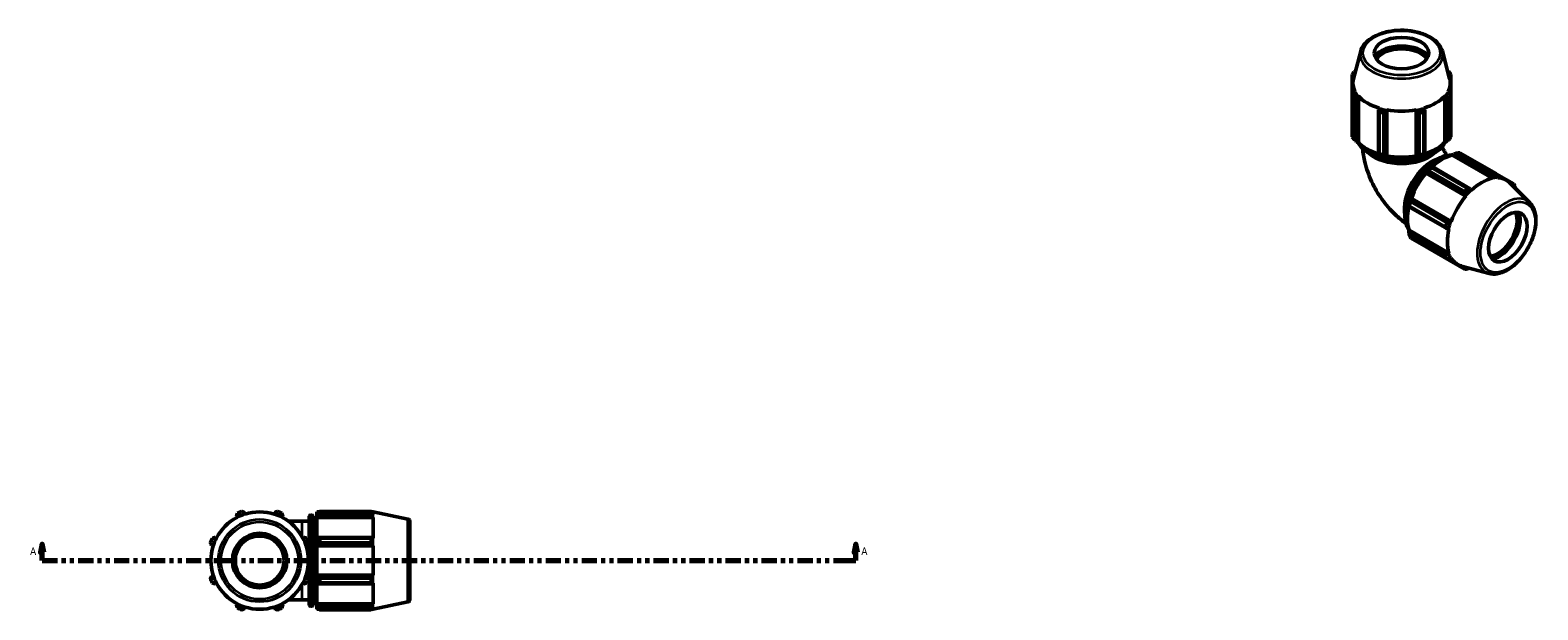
# Model space of a CAD drawing. Header units: inches. Extents: x 0.1 to 50.6, y -19.9 to 45.7.
# Tile 7 of 7: x 14.3 to 50.6, y 31.7 to 45.7. Entities that reach past the tile are written whole.
import ezdxf

# ---------------------------------------------------------------- set-up
doc = ezdxf.new("R2010")
doc.units = ezdxf.units.IN
doc.header["$MEASUREMENT"] = 0
doc.linetypes.add('DOUBLE_DASH_CHAIN', pattern=[1.2403, 0.6614, -0.0827, 0.1654, -0.0827, 0.1654, -0.0827])
for name, color, linetype, lineweight in [('Section Line (ANSI)', 7, 'DOUBLE_DASH_CHAIN', 70), ('Visible (ANSI)', 7, 'Continuous', 50), ('Visible Narrow (ANSI)', 7, 'Continuous', 35)]:
    doc.layers.add(name, color=color, linetype=linetype, lineweight=lineweight)
doc.styles.add('Label Text (ANSI)', font='tahoma.ttf')

# ---------------------------------------------------------------- blocks, each defined once
blk = doc.blocks.new('2dTransSection0')
at = {"layer": 'Section Line (ANSI)', "linetype": 'Continuous'}
for p, q in [((14.58, 33.322), (14.54, 33.125)), ((14.54, 33.125), (14.619, 33.125)), ((14.58, 33.125), (14.58, 33.322)), ((14.619, 33.125), (14.58, 33.322)), ((14.58, 32.929), (14.58, 33.125)), ((34.171, 33.322), (34.131, 33.125)), ((34.131, 33.125), (34.21, 33.125)), ((34.171, 33.125), (34.171, 33.322)), ((34.21, 33.125), (34.171, 33.322)), ((34.171, 32.929), (34.171, 33.125)), ((14.58, 32.929), (14.947, 32.929)), ((33.803, 32.929), (34.171, 32.929))]:
    blk.add_line(p, q, dxfattribs=at)
at = {"layer": 'Section Line (ANSI)', "linetype": 'DOUBLE_DASH_CHAIN', "ltscale": 0.553541}
blk.add_line((14.58, 32.929), (34.171, 32.929), dxfattribs=at)
at = {"layer": 'Section Line (ANSI)', "linetype": 'Continuous', "flags": 128}
for points in [[(14.619, 33.125), (14.58, 33.322), (14.54, 33.125), (14.619, 33.125)], [(34.21, 33.125), (34.171, 33.322), (34.131, 33.125), (34.21, 33.125)]]:
    blk.add_lwpolyline(points, dxfattribs=at)
at = {"layer": 'Section Line (ANSI)'}
for points in [[(14.619, 33.125), (14.58, 33.322), (14.54, 33.125), (14.619, 33.125)], [(34.21, 33.125), (34.171, 33.322), (34.131, 33.125), (34.21, 33.125)]]:
    blk.add_solid(points, dxfattribs=at)
at = {"layer": 'Section Line (ANSI)', "char_height": 0.18, "attachment_point": 7, "style": 'Label Text (ANSI)'}
for insert in [(14.29, 33.066), (34.307, 33.066)]:
    blk.add_mtext('A', dxfattribs=dict(at, insert=insert))

msp = doc.modelspace()

# ---------------------------------------------------------------- linework, layer by layer
at = {"layer": 'Visible (ANSI)'}
for p, q in [((46.332, 45.191), (46.156, 44.523)), ((48.298, 45.191), (48.473, 44.523)), ((46.129, 44.631), (46.129, 44.139)), ((46.143, 44.161), (46.143, 44.422)), ((46.161, 44.608), (46.179, 44.61)), ((46.161, 44.542), (46.161, 44.608)), ((48.451, 44.61), (48.468, 44.608)), ((48.468, 44.608), (48.468, 44.542)), ((48.486, 44.161), (48.486, 44.422)), ((48.5, 44.139), (48.5, 44.631)), ((46.129, 43.128), (46.129, 44.139)), ((46.193, 44.204), (46.161, 44.189)), ((46.175, 44.076), (46.175, 43.065)), ((46.197, 44.219), (46.193, 44.204)), ((46.242, 44.077), (46.272, 44.095)), ((46.242, 43.011), (46.242, 44.077)), ((46.272, 44.095), (46.275, 44.111)), ((46.275, 43.001), (46.275, 44.111)), ((48.354, 44.111), (48.357, 44.095)), ((48.354, 43.001), (48.354, 44.111)), ((48.357, 44.095), (48.388, 44.077)), ((48.388, 44.077), (48.388, 43.011)), ((48.436, 44.204), (48.432, 44.219)), ((48.468, 44.189), (48.436, 44.204)), ((48.455, 43.065), (48.455, 44.076)), ((48.5, 44.139), (48.5, 43.128)), ((46.772, 43.807), (46.756, 43.78)), ((46.756, 43.78), (46.756, 42.715)), ((46.774, 43.824), (46.772, 43.807)), ((46.778, 42.718), (46.778, 43.728)), ((46.888, 43.702), (46.888, 42.691)), ((46.951, 43.734), (46.961, 43.762)), ((46.951, 42.669), (46.951, 43.734)), ((46.961, 43.762), (46.962, 43.779)), ((46.962, 42.669), (46.962, 43.779)), ((47.667, 43.779), (47.668, 43.762)), ((47.667, 42.669), (47.667, 43.779)), ((47.668, 43.762), (47.678, 43.734)), ((47.678, 43.734), (47.678, 42.669)), ((47.741, 42.691), (47.741, 43.702)), ((47.851, 43.728), (47.851, 42.718)), ((47.857, 43.807), (47.856, 43.824)), ((47.873, 43.78), (47.857, 43.807)), ((47.873, 42.715), (47.873, 43.78)), ((46.264, 42.997), (46.242, 43.011)), ((46.275, 43.001), (46.264, 42.997)), ((48.365, 42.997), (48.354, 43.001)), ((48.388, 43.011), (48.365, 42.997)), ((46.756, 42.715), (46.768, 42.707)), ((46.958, 42.662), (46.951, 42.669)), ((46.962, 42.669), (46.958, 42.662)), ((47.671, 42.662), (47.667, 42.669)), ((47.678, 42.669), (47.671, 42.662)), ((47.862, 42.707), (47.873, 42.715)), ((48.537, 42.685), (48.539, 42.696)), ((48.537, 42.685), (49.496, 42.132)), ((48.539, 42.696), (48.562, 42.709)), ((48.562, 42.709), (49.484, 42.178)), ((49.517, 42.236), (48.642, 42.74)), ((48.72, 42.747), (49.595, 42.244)), ((47.901, 42.264), (47.91, 42.267)), ((47.905, 42.257), (47.901, 42.264)), ((47.905, 42.257), (48.865, 41.704)), ((47.91, 42.267), (48.832, 41.736)), ((48.836, 41.807), (47.961, 42.31)), ((48.048, 42.412), (48.036, 42.406)), ((48.039, 42.392), (48.913, 41.889)), ((48.969, 41.882), (48.048, 42.412)), ((49.484, 42.178), (49.484, 42.143)), ((49.484, 42.143), (49.496, 42.132)), ((50.021, 41.996), (49.596, 42.241)), ((49.607, 42.22), (49.832, 42.09)), ((49.618, 42.156), (49.622, 42.191)), ((49.63, 42.145), (49.618, 42.156)), ((48.984, 41.855), (48.969, 41.882)), ((48.998, 41.845), (48.984, 41.855)), ((50.403, 41.543), (49.914, 42.028)), ((49.929, 42.013), (49.985, 41.98)), ((49.985, 41.98), (49.978, 41.964)), ((47.489, 41.459), (47.489, 41.445)), ((47.489, 41.445), (48.411, 40.914)), ((48.377, 40.959), (47.502, 41.463)), ((47.535, 41.571), (48.409, 41.068)), ((47.546, 41.637), (47.544, 41.647)), ((47.544, 41.647), (47.552, 41.647)), ((48.468, 41.106), (47.546, 41.637)), ((47.552, 41.647), (48.512, 41.094)), ((48.832, 41.736), (48.851, 41.714)), ((48.851, 41.714), (48.865, 41.704)), ((48.497, 41.101), (48.468, 41.106)), ((48.512, 41.094), (48.497, 41.101)), ((47.489, 40.876), (47.497, 40.884)), ((47.489, 40.85), (47.489, 40.876)), ((48.411, 40.32), (47.489, 40.85)), ((47.497, 40.884), (48.457, 40.332)), ((47.502, 40.765), (48.377, 40.262)), ((48.409, 40.19), (47.535, 40.694)), ((48.411, 40.914), (48.442, 40.915)), ((48.442, 40.915), (48.457, 40.908)), ((47.961, 40.446), (48.836, 39.943)), ((48.442, 40.337), (48.411, 40.32)), ((48.457, 40.332), (48.442, 40.337)), ((48.433, 40.192), (48.662, 40.059)), ((48.468, 40.193), (48.497, 40.214)), ((48.497, 40.214), (48.512, 40.209)), ((49.422, 39.84), (48.757, 40.02)), ((48.832, 39.982), (48.773, 40.016)), ((48.842, 39.997), (48.832, 39.982)), ((19.258, 34.002), (19.274, 33.971)), ((19.274, 33.971), (19.276, 33.968)), ((19.463, 34.05), (19.453, 34.082)), ((19.464, 34.046), (19.463, 34.05)), ((20.17, 34.05), (20.169, 34.046)), ((20.181, 34.082), (20.17, 34.05)), ((20.358, 33.968), (20.36, 33.971)), ((20.36, 33.971), (20.375, 34.002)), ((20.837, 33.874), (20.51, 33.874)), ((20.837, 33.874), (21.011, 33.874)), ((21.011, 31.859), (21.011, 33.999)), ((21.038, 34.025), (21.076, 34.025)), ((21.102, 33.999), (21.102, 31.859)), ((21.102, 33.874), (21.192, 33.874)), ((21.192, 34.1), (21.192, 34.058)), ((21.192, 34.1), (21.246, 34.1)), ((21.218, 34.082), (21.192, 34.058)), ((21.192, 33.979), (21.192, 34.058)), ((21.192, 33.979), (21.218, 34.002)), ((21.192, 33.968), (21.192, 33.979)), ((21.192, 33.968), (21.192, 33.476)), ((21.192, 33.968), (22.55, 33.968)), ((21.218, 34.002), (22.521, 34.002)), ((21.268, 34.114), (21.268, 34.069)), ((21.268, 34.114), (22.504, 34.114)), ((22.504, 34.069), (21.268, 34.069)), ((22.504, 34.069), (22.504, 34.114)), ((22.512, 34.1), (22.55, 34.1)), ((22.532, 34.05), (22.521, 34.082)), ((22.521, 34.002), (22.532, 33.971)), ((22.532, 33.971), (22.532, 34.05)), ((22.55, 34.046), (22.532, 34.05)), ((22.532, 33.971), (22.55, 33.968)), ((23.385, 33.923), (22.55, 34.1)), ((22.55, 34.046), (22.55, 34.1)), ((22.55, 33.47), (22.55, 33.968)), ((23.437, 33.859), (23.437, 31.998)), ((18.774, 33.471), (18.744, 33.487)), ((18.777, 33.47), (18.774, 33.471)), ((20.86, 33.471), (20.856, 33.47)), ((20.89, 33.487), (20.86, 33.471)), ((21.218, 33.487), (21.192, 33.476)), ((21.192, 33.285), (21.192, 33.476)), ((22.521, 33.487), (21.218, 33.487)), ((21.268, 33.465), (21.268, 33.355)), ((21.268, 33.465), (22.504, 33.465)), ((22.504, 33.355), (22.504, 33.465)), ((22.532, 33.471), (22.521, 33.487)), ((22.532, 33.282), (22.532, 33.471)), ((22.55, 33.47), (22.532, 33.471)), ((18.663, 33.292), (18.696, 33.282)), ((18.696, 33.282), (18.699, 33.281)), ((20.934, 33.281), (20.938, 33.282)), ((20.938, 33.282), (20.97, 33.292)), ((21.192, 33.285), (21.218, 33.292)), ((21.192, 33.281), (21.192, 33.285)), ((21.192, 33.281), (21.192, 32.576)), ((21.192, 33.281), (22.55, 33.281)), ((21.218, 33.292), (22.521, 33.292)), ((22.504, 33.355), (21.268, 33.355)), ((22.521, 33.292), (22.532, 33.282)), ((22.532, 33.282), (22.55, 33.281)), ((22.55, 32.576), (22.55, 33.281)), ((18.696, 32.575), (18.663, 32.565)), ((18.699, 32.576), (18.696, 32.575)), ((18.744, 32.37), (18.774, 32.386)), ((18.774, 32.386), (18.777, 32.388)), ((20.856, 32.388), (20.86, 32.386)), ((20.86, 32.386), (20.89, 32.37)), ((20.938, 32.575), (20.934, 32.576)), ((20.97, 32.565), (20.938, 32.575)), ((21.192, 32.572), (21.192, 32.576)), ((21.192, 32.576), (22.55, 32.576)), ((21.218, 32.565), (21.192, 32.572)), ((21.192, 32.382), (21.192, 32.572)), ((21.192, 32.382), (21.218, 32.37)), ((21.192, 32.382), (21.192, 31.889)), ((22.521, 32.565), (21.218, 32.565)), ((21.218, 32.37), (22.521, 32.37)), ((21.268, 32.502), (21.268, 32.392)), ((21.268, 32.502), (22.504, 32.502)), ((22.504, 32.392), (21.268, 32.392)), ((22.504, 32.392), (22.504, 32.502)), ((22.532, 32.575), (22.521, 32.565)), ((22.521, 32.37), (22.532, 32.386)), ((22.55, 32.576), (22.532, 32.575)), ((22.532, 32.386), (22.532, 32.575)), ((22.532, 32.386), (22.55, 32.388)), ((22.55, 31.889), (22.55, 32.388)), ((20.51, 31.984), (20.837, 31.984)), ((20.837, 31.984), (21.011, 31.984)), ((21.102, 31.984), (21.192, 31.984)), ((19.274, 31.886), (19.258, 31.856)), ((19.276, 31.889), (19.274, 31.886)), ((19.453, 31.775), (19.463, 31.807)), ((19.463, 31.807), (19.464, 31.811)), ((20.169, 31.811), (20.17, 31.807)), ((20.17, 31.807), (20.181, 31.775)), ((20.36, 31.886), (20.358, 31.889)), ((20.375, 31.856), (20.36, 31.886)), ((21.038, 31.832), (21.076, 31.832)), ((21.192, 31.878), (21.192, 31.889)), ((21.192, 31.889), (22.55, 31.889)), ((21.192, 31.799), (21.192, 31.878)), ((21.218, 31.856), (21.192, 31.878)), ((21.192, 31.799), (21.218, 31.775)), ((21.192, 31.799), (21.192, 31.757)), ((21.192, 31.757), (21.246, 31.757)), ((22.521, 31.856), (21.218, 31.856)), ((21.268, 31.789), (21.268, 31.743)), ((21.268, 31.789), (22.504, 31.789)), ((22.504, 31.743), (21.268, 31.743)), ((22.504, 31.743), (22.504, 31.789)), ((22.512, 31.757), (22.55, 31.757)), ((22.532, 31.886), (22.521, 31.856)), ((22.521, 31.775), (22.532, 31.807)), ((22.55, 31.889), (22.532, 31.886)), ((22.532, 31.807), (22.532, 31.886)), ((22.532, 31.807), (22.55, 31.811)), ((23.385, 31.934), (22.55, 31.757)), ((22.55, 31.757), (22.55, 31.811))]:
    msp.add_line(p, q, dxfattribs=at)
for radius in [0.656, 0.59]:
    msp.add_circle((19.817, 32.929), radius, dxfattribs=at)
for centre, radius, start, end in [((19.817, 32.929), 1.172, 117.5, 152.5), ((19.817, 32.929), 1.176, 107.5, 117.5), ((19.817, 32.929), 1.26, 109.792, 115.208), ((19.817, 32.929), 1.172, 72.5, 107.5), ((19.817, 32.929), 1.176, 62.5, 72.5), ((19.817, 32.929), 1.26, 64.792, 70.208), ((19.817, 32.929), 1.172, 27.5, 62.5), ((21.038, 33.999), 0.0262, 90, 180), ((21.076, 33.999), 0.0262, 0, 90), ((23.371, 33.859), 0.0656, 0, 78), ((19.817, 32.929), 1.26, 154.792, 160.208), ((19.817, 32.929), 1.176, 152.5, 162.5), ((19.817, 32.929), 1.176, 17.5, 27.5), ((19.817, 32.929), 1.26, 19.792, 25.208), ((19.817, 32.929), 1.172, 162.5, 197.5), ((19.817, 32.929), 1.172, 342.5, 17.5), ((19.817, 32.929), 1.26, 199.792, 205.208), ((19.817, 32.929), 1.176, 197.5, 207.5), ((19.817, 32.929), 1.172, 207.5, 242.5), ((19.817, 32.929), 1.172, 297.5, 332.5), ((19.817, 32.929), 1.176, 332.5, 342.5), ((19.817, 32.929), 1.26, 334.792, 340.208), ((23.371, 31.998), 0.0656, 282, 0), ((19.817, 32.929), 1.176, 242.5, 252.5), ((19.817, 32.929), 1.26, 244.792, 250.208), ((19.817, 32.929), 1.172, 252.5, 287.5), ((19.817, 32.929), 1.176, 287.5, 297.5), ((19.817, 32.929), 1.26, 289.792, 295.208), ((21.038, 31.859), 0.0262, 180, 270), ((21.076, 31.859), 0.0262, 270, 0)]:
    msp.add_arc(centre, radius, start, end, dxfattribs=at)
for centre, major_axis, ratio in [((47.315, 45.147), (-0.656, 0), 0.575862), ((49.874, 40.714), (0.327, 0.568), 0.578093)]:
    msp.add_ellipse(centre, major_axis=major_axis, ratio=ratio, dxfattribs=at)
for centre, major_axis, ratio, start_param, end_param in [((47.315, 44.901), (-0.72, 0), 0.575862, 3.597875, 5.826903), ((47.315, 44.901), (-0.695, 0), 0.575862, 3.550293, 5.874485), ((47.315, 44.868), (-0.656, 0), 0.575862, 3.519808, 5.90497), ((47.315, 44.385), (-1.26, 0), 0.575862, 5.843222, 5.93775), ((47.315, 44.385), (1.26, 0), 0.575862, 0.345435, 0.439963), ((47.315, 44.422), (-1.172, 0), 0.575862, 6.1329, 6.588618), ((47.315, 44.422), (1.172, 0), 0.575862, 5.977753, 6.43347), ((47.315, 44.385), (-1.26, 0), 0.575862, 0.345435, 0.439963), ((47.315, 44.407), (-1.176, 0), 0.575862, 0.305433, 0.479966), ((47.315, 44.422), (1.172, 0), 0.575862, 3.621558, 4.232423), ((47.315, 44.422), (1.172, 0), 0.575862, 5.192355, 5.80322), ((47.315, 44.407), (1.176, 0), 0.575862, 5.80322, 5.977753), ((47.315, 44.385), (1.26, 0), 0.575862, 5.843222, 5.93775), ((47.315, 44.407), (1.176, 0), 0.575862, 4.232423, 4.406956), ((47.315, 44.385), (1.26, 0), 0.575862, 4.272426, 4.366954), ((47.315, 44.422), (1.172, 0), 0.575862, 4.406956, 5.017822), ((47.315, 44.407), (1.176, 0), 0.575862, 5.017822, 5.192355), ((47.315, 44.385), (1.26, 0), 0.575862, 5.057824, 5.152352), ((47.315, 43.374), (-1.26, 0), 0.575862, 0.345435, 0.439963), ((47.315, 43.312), (-1.172, 0), 0.575862, 0.479966, 1.073963), ((47.315, 43.312), (-1.172, 0), 0.575862, 2.067629, 2.661627), ((47.315, 43.374), (1.26, 0), 0.575862, 5.843222, 5.93775), ((47.315, 43.312), (1.184, 0), 0.575862, 4.232423, 4.406956), ((47.315, 43.374), (-1.26, 0), 0.575862, 1.130833, 1.225361), ((47.315, 43.312), (-1.172, 0), 0.575862, 1.265364, 1.876229), ((47.315, 43.312), (1.184, 0), 0.575862, 5.017822, 5.192355), ((47.315, 43.374), (-1.26, 0), 0.575862, 1.916232, 2.010759), ((48.287, 41.628), (0.585, 1.015), 0.578093, 0.478032, 1.071949), ((48.341, 41.597), (0.629, 1.092), 0.578093, 0.343502, 0.438029), ((48.287, 41.628), (0.585, 1.015), 0.578093, 1.26343, 1.874295), ((48.287, 41.628), (-0.591, -1.026), 0.578093, 4.23049, 4.405023), ((48.341, 41.597), (0.629, 1.092), 0.578093, 1.1289, 1.223427), ((49.247, 41.075), (-0.585, -1.015), 0.578093, 3.619624, 4.23049), ((49.234, 41.082), (0.587, 1.019), 0.578093, 0.303499, 0.478032), ((49.215, 41.093), (0.629, 1.092), 0.578093, 0.343502, 0.438029), ((49.247, 41.075), (0.585, 1.015), 0.578093, 6.13202, 6.586684), ((49.215, 41.093), (-0.629, -1.092), 0.578093, 4.270492, 4.36502), ((49.234, 41.082), (-0.587, -1.019), 0.578093, 4.23049, 4.405023), ((49.215, 41.093), (0.629, 1.092), 0.578093, 5.841289, 5.935816), ((48.287, 41.628), (0.585, 1.015), 0.578093, 2.065615, 2.659693), ((48.287, 41.628), (-0.591, -1.026), 0.578093, 5.015888, 5.190421), ((48.341, 41.597), (0.629, 1.092), 0.578093, 1.914298, 2.008825), ((49.247, 41.075), (-0.585, -1.015), 0.578093, 4.405023, 5.015888), ((49.215, 41.093), (-0.629, -1.092), 0.578093, 5.055891, 5.150418), ((49.234, 41.082), (-0.587, -1.019), 0.578093, 5.015888, 5.190421), ((49.633, 40.853), (0.327, 0.568), 0.578093, 3.517512, 5.907266), ((49.661, 40.837), (0.347, 0.602), 0.578093, 3.548917, 5.875861), ((49.661, 40.837), (0.359, 0.624), 0.578093, 3.596886, 5.827892), ((48.341, 41.597), (-0.629, -1.092), 0.578093, 5.841289, 5.935816), ((49.247, 41.075), (-0.585, -1.015), 0.578093, 5.190421, 5.801286), ((49.234, 41.082), (-0.587, -1.019), 0.578093, 5.801286, 5.975819), ((49.215, 41.093), (-0.629, -1.092), 0.578093, 5.841289, 5.935816), ((49.247, 41.075), (-0.585, -1.015), 0.578093, 5.975819, 6.434351), ((49.215, 41.093), (-0.629, -1.092), 0.578093, 0.343502, 0.438029)]:
    msp.add_ellipse(centre, major_axis=major_axis, ratio=ratio, start_param=start_param, end_param=end_param, dxfattribs=at)
for points, knots in [([(48.298, 45.191), (48.282, 45.252), (48.25, 45.31), (48.159, 45.422), (48.097, 45.474), (47.947, 45.565), (47.859, 45.603), (47.668, 45.66), (47.565, 45.679), (47.355, 45.698), (47.247, 45.697), (47.038, 45.675), (46.937, 45.654), (46.749, 45.594), (46.662, 45.555), (46.514, 45.46), (46.452, 45.405), (46.371, 45.295), (46.346, 45.244), (46.332, 45.191)], [0.935683, 0.935683, 0.935683, 0.935683, 1.225932, 1.225932, 1.544561, 1.544561, 1.875556, 1.875556, 2.205797, 2.205797, 2.534489, 2.534489, 2.863256, 2.863256, 3.193658, 3.193658, 3.524412, 3.524412, 3.776706, 3.776706, 3.776706, 3.776706]), ([(46.266, 42.998), (46.268, 42.995), (46.269, 42.991), (46.307, 42.923), (46.36, 42.862), (46.497, 42.751), (46.581, 42.702), (46.772, 42.623), (46.879, 42.592), (47.102, 42.552), (47.22, 42.542), (47.453, 42.545), (47.57, 42.557), (47.79, 42.603), (47.894, 42.636), (48.08, 42.72), (48.161, 42.771), (48.286, 42.88), (48.332, 42.937), (48.363, 42.998)], [4.216357, 4.216357, 4.216357, 4.216357, 4.232449, 4.232449, 4.547489, 4.547489, 4.870782, 4.870782, 5.194741, 5.194741, 5.518006, 5.518006, 5.841005, 5.841005, 6.164343, 6.164343, 6.488369, 6.488369, 6.779217, 6.779217, 6.779217, 6.779217]), ([(47.419, 41.046), (47.327, 41.11), (47.241, 41.181), (47.042, 41.371), (46.935, 41.497), (46.745, 41.765), (46.663, 41.907), (46.526, 42.205), (46.47, 42.361), (46.405, 42.629), (46.387, 42.739), (46.377, 42.852)], [1.675921, 1.675921, 1.675921, 1.675921, 1.884956, 1.884956, 2.199115, 2.199115, 2.513274, 2.513274, 2.827433, 2.827433, 3.037442, 3.037442, 3.037442, 3.037442]), ([(48.412, 42.684), (48.404, 42.694), (48.396, 42.704), (48.373, 42.735), (48.359, 42.758), (48.332, 42.805), (48.319, 42.829), (48.302, 42.867), (48.296, 42.88), (48.291, 42.893)], [2.0940873, 2.0940873, 2.0940873, 2.0940873, 2.1823758, 2.1823758, 2.3517854, 2.3517854, 2.5247862, 2.5247862, 2.6238062, 2.6238062, 2.6238062, 2.6238062]), ([(48.539, 42.694), (48.535, 42.694), (48.53, 42.694), (48.452, 42.696), (48.372, 42.68), (48.208, 42.617), (48.123, 42.568), (47.959, 42.443), (47.879, 42.366), (47.732, 42.192), (47.665, 42.095), (47.551, 41.891), (47.504, 41.784), (47.433, 41.57), (47.41, 41.464), (47.391, 41.261), (47.394, 41.165), (47.427, 41.003), (47.453, 40.935), (47.49, 40.878)], [5.788169, 5.788169, 5.788169, 5.788169, 5.805339, 5.805339, 6.120386, 6.120386, 6.443626, 6.443626, 6.767565, 6.767565, 7.090826, 7.090826, 7.413824, 7.413824, 7.737158, 7.737158, 8.061161, 8.061161, 8.348756, 8.348756, 8.348756, 8.348756]), ([(49.422, 39.84), (49.484, 39.823), (49.55, 39.821), (49.693, 39.845), (49.769, 39.873), (49.923, 39.957), (50, 40.014), (50.145, 40.151), (50.213, 40.231), (50.334, 40.404), (50.387, 40.497), (50.472, 40.69), (50.504, 40.788), (50.546, 40.981), (50.555, 41.076), (50.546, 41.252), (50.529, 41.333), (50.474, 41.457), (50.442, 41.505), (50.403, 41.543)], [2.509294, 2.509294, 2.509294, 2.509294, 2.799875, 2.799875, 3.118485, 3.118485, 3.449377, 3.449377, 3.779579, 3.779579, 4.108264, 4.108264, 4.437029, 4.437029, 4.767401, 4.767401, 5.098022, 5.098022, 5.348555, 5.348555, 5.348555, 5.348555])]:
    msp.add_open_spline(points, degree=3, knots=knots, dxfattribs=at)
for points, weights in [([(46.175, 44.694), (46.189, 44.7), (46.204, 44.705)], [1, 1.00030436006, 1.00045593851]), ([(48.425, 44.705), (48.44, 44.7), (48.455, 44.694)], [1.00045593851, 1.00030436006, 1]), ([(46.161, 44.608), (46.145, 44.619), (46.129, 44.631)], [1.00059064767, 1.00070381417, 1]), ([(48.5, 44.631), (48.484, 44.619), (48.468, 44.608)], [1, 1.00070381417, 1.00059064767]), ([(46.129, 44.139), (46.145, 44.165), (46.161, 44.189)], [1, 1.00070381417, 1.00059064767]), ([(46.242, 44.077), (46.209, 44.076), (46.175, 44.076)], [1.00059064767, 1.00070381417, 1]), ([(48.455, 44.076), (48.42, 44.076), (48.388, 44.077)], [1, 1.00070381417, 1.00059064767]), ([(48.468, 44.189), (48.484, 44.165), (48.5, 44.139)], [1.00059064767, 1.00070381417, 1]), ([(46.778, 43.728), (46.767, 43.755), (46.756, 43.78)], [1, 1.00070381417, 1.00059064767]), ([(46.951, 43.734), (46.92, 43.719), (46.888, 43.702)], [1.00059064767, 1.00070381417, 1]), ([(47.741, 43.702), (47.709, 43.719), (47.678, 43.734)], [1, 1.00070381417, 1.00059064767]), ([(47.873, 43.78), (47.862, 43.755), (47.851, 43.728)], [1.00059064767, 1.00070381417, 1]), ([(46.242, 43.011), (46.209, 43.037), (46.175, 43.065)], [1.00648110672, 1.01241415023, 1.01755083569]), ([(48.455, 43.065), (48.42, 43.037), (48.388, 43.011)], [1.01755083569, 1.01241415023, 1.00648110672]), ([(46.778, 42.718), (46.767, 42.716), (46.756, 42.715)], [1.01755083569, 1.01241415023, 1.00648110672]), ([(46.951, 42.669), (46.92, 42.679), (46.888, 42.691)], [1.00648110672, 1.01241415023, 1.01755083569]), ([(47.741, 42.691), (47.709, 42.679), (47.678, 42.669)], [1.01755083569, 1.01241415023, 1.00648110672]), ([(47.873, 42.715), (47.862, 42.716), (47.851, 42.718)], [1.00648110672, 1.01241415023, 1.01755083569]), ([(48.562, 42.709), (48.601, 42.724), (48.642, 42.74)], [1.00648110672, 1.01241415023, 1.01755083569]), ([(47.91, 42.267), (47.935, 42.288), (47.961, 42.31)], [1.00648110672, 1.01241415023, 1.01755083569]), ([(48.039, 42.392), (48.043, 42.403), (48.048, 42.412)], [1.01755083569, 1.01241415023, 1.00648110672]), ([(49.484, 42.178), (49.5, 42.206), (49.517, 42.236)], [1.00059064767, 1.00070381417, 1]), ([(49.595, 42.244), (49.608, 42.217), (49.622, 42.191)], [1, 1.00070381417, 1.00059064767]), ([(48.832, 41.736), (48.834, 41.771), (48.836, 41.807)], [1.00059064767, 1.00070381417, 1]), ([(48.913, 41.889), (48.942, 41.885), (48.969, 41.882)], [1, 1.00070381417, 1.00059064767]), ([(49.985, 41.98), (50.003, 41.988), (50.021, 41.996)], [1.00059064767, 1.00070381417, 1]), ([(50.053, 41.925), (50.051, 41.909), (50.049, 41.894)], [1, 1.00029971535, 1.00045127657]), ([(47.489, 41.445), (47.495, 41.454), (47.502, 41.463)], [1.00648110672, 1.01241415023, 1.01755083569]), ([(47.535, 41.571), (47.54, 41.605), (47.546, 41.637)], [1.01755083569, 1.01241415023, 1.00648110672]), ([(48.409, 41.068), (48.439, 41.087), (48.468, 41.106)], [1, 1.00070381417, 1.00059064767]), ([(47.502, 40.765), (47.495, 40.809), (47.489, 40.85)], [1.01755083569, 1.01241415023, 1.00648110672]), ([(48.411, 40.914), (48.394, 40.936), (48.377, 40.959)], [1.00059064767, 1.00070381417, 1]), ([(47.961, 40.446), (47.96, 40.448), (47.959, 40.45)], [1.01755083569, 1.01729035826, 1.01702783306]), ([(48.377, 40.262), (48.394, 40.291), (48.411, 40.32)], [1, 1.00070381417, 1.00059064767]), ([(48.468, 40.193), (48.439, 40.192), (48.409, 40.19)], [1.00059064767, 1.00070381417, 1]), ([(48.836, 39.943), (48.834, 39.963), (48.832, 39.982)], [1, 1.00070381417, 1.00059064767]), ([(48.939, 39.971), (48.926, 39.961), (48.913, 39.95)], [1.00046800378, 1.00031672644, 1]), ([(19.258, 34.002), (19.269, 34.034), (19.28, 34.069)], [1.00059064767, 1.00070381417, 1]), ([(19.39, 34.114), (19.422, 34.098), (19.453, 34.082)], [1, 1.00070381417, 1.00059064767]), ([(20.181, 34.082), (20.211, 34.098), (20.243, 34.114)], [1.00059064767, 1.00070381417, 1]), ([(20.353, 34.069), (20.365, 34.034), (20.375, 34.002)], [1, 1.00070381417, 1.00059064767]), ([(21.268, 34.114), (21.242, 34.098), (21.218, 34.082)], [1.01755083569, 1.01241415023, 1.00648110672]), ([(21.218, 34.002), (21.242, 34.034), (21.268, 34.069)], [1.00648110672, 1.01241415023, 1.01755083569]), ([(22.504, 34.114), (22.513, 34.098), (22.521, 34.082)], [1, 1.00070381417, 1.00059064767]), ([(22.521, 34.002), (22.513, 34.034), (22.504, 34.069)], [1.00059064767, 1.00070381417, 1]), ([(18.677, 33.465), (18.711, 33.476), (18.744, 33.487)], [1, 1.00070381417, 1.00059064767]), ([(20.89, 33.487), (20.923, 33.476), (20.957, 33.465)], [1.00059064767, 1.00070381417, 1]), ([(21.268, 33.465), (21.242, 33.476), (21.218, 33.487)], [1.01755083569, 1.01241415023, 1.00648110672]), ([(22.504, 33.465), (22.513, 33.476), (22.521, 33.487)], [1, 1.00070381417, 1.00059064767]), ([(18.663, 33.292), (18.648, 33.323), (18.631, 33.355)], [1.00059064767, 1.00070381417, 1]), ([(21.002, 33.355), (20.986, 33.323), (20.97, 33.292)], [1, 1.00070381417, 1.00059064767]), ([(21.218, 33.292), (21.242, 33.323), (21.268, 33.355)], [1.00648110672, 1.01241415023, 1.01755083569]), ([(22.521, 33.292), (22.513, 33.323), (22.504, 33.355)], [1.00059064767, 1.00070381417, 1]), ([(18.631, 32.502), (18.648, 32.534), (18.663, 32.565)], [1, 1.00070381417, 1.00059064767]), ([(18.744, 32.37), (18.711, 32.381), (18.677, 32.392)], [1.00059064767, 1.00070381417, 1]), ([(20.957, 32.392), (20.923, 32.381), (20.89, 32.37)], [1, 1.00070381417, 1.00059064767]), ([(20.97, 32.565), (20.986, 32.534), (21.002, 32.502)], [1.00059064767, 1.00070381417, 1]), ([(21.268, 32.502), (21.242, 32.534), (21.218, 32.565)], [1.01755083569, 1.01241415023, 1.00648110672]), ([(21.218, 32.37), (21.242, 32.381), (21.268, 32.392)], [1.00648110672, 1.01241415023, 1.01755083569]), ([(22.504, 32.502), (22.513, 32.534), (22.521, 32.565)], [1, 1.00070381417, 1.00059064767]), ([(22.521, 32.37), (22.513, 32.381), (22.504, 32.392)], [1.00059064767, 1.00070381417, 1]), ([(19.28, 31.789), (19.269, 31.823), (19.258, 31.856)], [1, 1.00070381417, 1.00059064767]), ([(19.453, 31.775), (19.422, 31.759), (19.39, 31.743)], [1.00059064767, 1.00070381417, 1]), ([(20.243, 31.743), (20.211, 31.759), (20.181, 31.775)], [1, 1.00070381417, 1.00059064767]), ([(20.375, 31.856), (20.365, 31.823), (20.353, 31.789)], [1.00059064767, 1.00070381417, 1]), ([(21.268, 31.789), (21.242, 31.823), (21.218, 31.856)], [1.01755083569, 1.01241415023, 1.00648110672]), ([(21.218, 31.775), (21.242, 31.759), (21.268, 31.743)], [1.00648110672, 1.01241415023, 1.01755083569]), ([(22.504, 31.789), (22.513, 31.823), (22.521, 31.856)], [1, 1.00070381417, 1.00059064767]), ([(22.521, 31.775), (22.513, 31.759), (22.504, 31.743)], [1.00059064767, 1.00070381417, 1])]:
    msp.add_rational_spline(points, weights, degree=2, dxfattribs=at)
at = {"layer": 'Visible Narrow (ANSI)'}
for p, q in [((20.837, 33.539), (20.837, 33.873)), ((21.038, 34.011), (21.038, 31.846)), ((21.076, 31.846), (21.076, 34.011)), ((23.385, 31.947), (23.385, 33.911)), ((20.837, 31.985), (20.837, 32.318))]:
    msp.add_line(p, q, dxfattribs=at)
for radius in [0.994, 0.93]:
    msp.add_circle((19.817, 32.929), radius, dxfattribs=at)
for centre, major_axis, ratio in [((47.315, 45.147), (-0.93, 0), 0.575862), ((49.874, 40.714), (-0.464, -0.806), 0.578093)]:
    msp.add_ellipse(centre, major_axis=major_axis, ratio=ratio, dxfattribs=at)
for centre, major_axis, ratio, start_param, end_param in [((47.315, 45.105), (-0.994, 0), 0.575862, 0.021823, 3.11977), ((47.315, 43.186), (1.096, 0), 0.575862, 3.56976, 5.855018), ((47.315, 43.217), (1.096, 0), 0.575862, 3.665481, 5.759297), ((47.315, 43.022), (0.945, 0), 0.575862, 3.728857, 5.695921), ((47.315, 43.238), (-1.07, 0), 0.575862, 0.886604, 1.021998), ((47.315, 43.238), (-1.07, 0), 0.575862, 1.121828, 2.019764), ((48.036, 41.772), (-0.472, -0.819), 0.578093, 3.73319, 5.691588), ((48.178, 41.691), (-0.547, -0.95), 0.578093, 3.568586, 5.851963), ((48.205, 41.675), (-0.547, -0.95), 0.578093, 3.668602, 5.756176), ((47.315, 43.238), (-1.07, 0), 0.575862, 2.119595, 2.254988), ((48.223, 41.664), (0.534, 0.927), 0.578093, 0.894135, 1.018344), ((48.223, 41.664), (0.534, 0.927), 0.578093, 1.132867, 2.008726), ((48.223, 41.664), (0.534, 0.927), 0.578093, 2.118326, 2.247199), ((49.838, 40.735), (0.496, 0.862), 0.578093, 0.021031, 3.120562)]:
    msp.add_ellipse(centre, major_axis=major_axis, ratio=ratio, start_param=start_param, end_param=end_param, dxfattribs=at)

# ---------------------------------------------------------------- block references
at = {"layer": 'Section Line (ANSI)'}
msp.add_blockref('2dTransSection0', (0, 0), dxfattribs=at)

doc.saveas('drawing.dxf')
